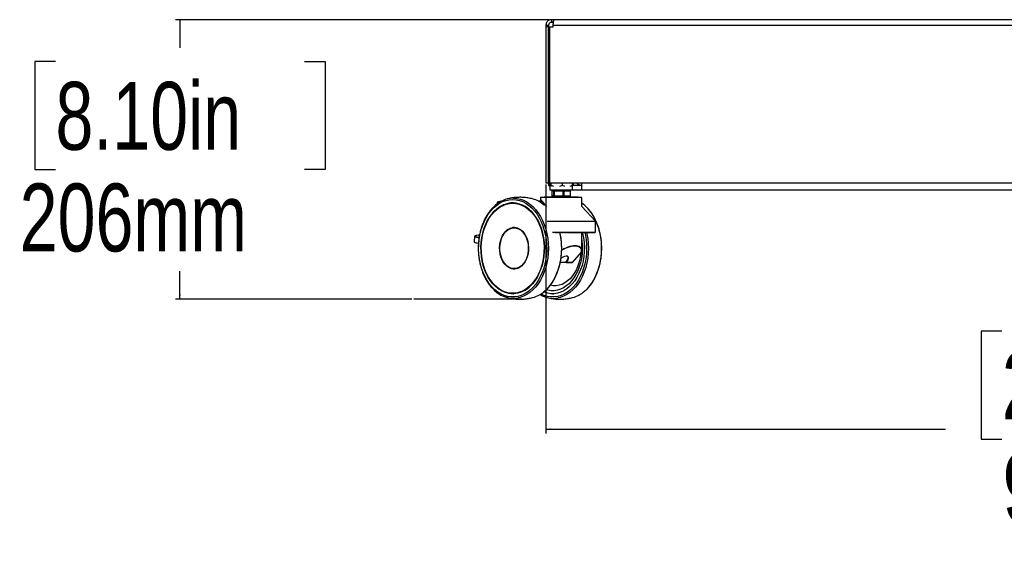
# Model space of a CAD drawing. Header units: millimetres. Extents: x 20 to 22981, y 40 to 19992.
# Tile 108 of 153: x 16003 to 17452, y 1296 to 2065. Entities that reach past the tile are written whole.
import ezdxf

# ---------------------------------------------------------------- set-up
doc = ezdxf.new("R2010")
doc.units = ezdxf.units.MM
doc.header["$LTSCALE"] = 2
doc.layers.add('COMPONENT_GEOMETRY', color=7, linetype='Continuous')
doc.styles.add('SLDTEXTSTYLE0', font='TXT', dxfattribs={"width": 0.75})
doc.dimstyles.new('SLDDIMSTYLE1', dxfattribs={"dimtxt": 100, "dimasz": 6.604, "dimexe": 0, "dimexo": 0.0625, "dimgap": 25, "dimtad": 0, "dimtih": 1, "dimtoh": 1, "dimdec": 1, "dimrnd": 1e-09, "dimzin": 12, "dimdsep": 46, "dimtxsty": 'SLDTEXTSTYLE0', "dimsah": 1, "dimcen": 0.09, "dimadec": 0, "dimazin": 3, "dimtfac": 1, "dimtdec": 1, "dimtofl": 0, "dimtmove": 0, "dimatfit": 3, "dimfxl": 1, "dimfrac": 2, "dimtolj": 1, "dimtzin": 12, "dimarcsym": 0})
doc.dimstyles.new('SLDDIMSTYLE3', dxfattribs={"dimtxt": 100, "dimasz": 6.604, "dimexe": 0, "dimexo": 0.0625, "dimgap": 25, "dimtad": 0, "dimtih": 1, "dimtoh": 1, "dimdec": 0, "dimrnd": 1e-09, "dimzin": 12, "dimdsep": 46, "dimtxsty": 'SLDTEXTSTYLE0', "dimsah": 1, "dimcen": 0.09, "dimadec": 0, "dimazin": 3, "dimtfac": 1, "dimtdec": 3, "dimtofl": 0, "dimtmove": 0, "dimatfit": 3, "dimfxl": 1, "dimfrac": 2, "dimtolj": 1, "dimtzin": 12, "dimarcsym": 0})

# ---------------------------------------------------------------- blocks, each defined once
blk = doc.blocks.new('_D_7')
at = {"layer": 'COMPONENT_GEOMETRY', "color": 7}
for p, q in [((16782.7, 2065.5), (16232.4, 2065.5)), ((16238.7, 2065.5), (16238.7, 2024.1)), ((16055.5, 2003.8), (16025, 2003.8)), ((16025, 2003.8), (16025, 1845)), ((16422, 2003.8), (16452.5, 2003.8)), ((16452.5, 2003.8), (16452.5, 1845)), ((16025, 1845), (16055.5, 1845)), ((16452.5, 1845), (16422, 1845)), ((16238.7, 1654), (16238.7, 1695.4)), ((16580.1, 1654), (16232.4, 1654))]:
    blk.add_line(p, q, dxfattribs=at)
for points in [[(16238.7, 2065.5), (16237.7, 2058.9), (16239.7, 2058.9)], [(16238.7, 1654), (16239.7, 1660.6), (16237.7, 1660.6)]]:
    blk.add_solid(points, dxfattribs=at)
at = {"layer": 'COMPONENT_GEOMETRY', "color": 7, "char_height": 100, "attachment_point": 1, "style": 'SLDTEXTSTYLE0'}
for s, insert in [('8.10in', (16055.5, 1973.9)), ('206mm', (16002.9, 1824.3))]:
    blk.add_mtext(s, dxfattribs=dict(at, insert=insert))
blk = doc.blocks.new('_D_8')
at = {"layer": 'COMPONENT_GEOMETRY', "color": 7}
for p, q in [((16777.2, 1823), (16777.2, 1456.4)), ((18593.2, 1823), (18593.2, 1456.4)), ((17448.2, 1606.8), (17417.7, 1606.8)), ((17417.7, 1606.8), (17417.7, 1448)), ((17922.2, 1606.8), (17952.7, 1606.8)), ((17952.7, 1606.8), (17952.7, 1448)), ((16777.2, 1462.8), (17365.2, 1462.8)), ((18593.2, 1462.8), (18005.2, 1462.8)), ((17417.7, 1448), (17448.2, 1448)), ((17952.7, 1448), (17922.2, 1448))]:
    blk.add_line(p, q, dxfattribs=at)
for points in [[(16777.2, 1462.8), (16783.8, 1461.7), (16783.8, 1463.8)], [(18593.2, 1462.8), (18586.6, 1463.8), (18586.6, 1461.7)]]:
    blk.add_solid(points, dxfattribs=at)
at = {"layer": 'COMPONENT_GEOMETRY', "color": 7, "char_height": 100, "attachment_point": 1, "style": 'SLDTEXTSTYLE0'}
for s, insert in [('2\'11.75"', (17448.2, 1576.9)), ('908mm', (17449.4, 1427.3))]:
    blk.add_mtext(s, dxfattribs=dict(at, insert=insert))

msp = doc.modelspace()

# ---------------------------------------------------------------- linework, layer by layer
at = {"color": 7, "linetype": 'Continuous', "lineweight": 25}
for p, q in [((16777.2, 2057.49), (16781.2, 2057.49)), ((16777.2, 2057.49), (16777.2, 2055.09)), ((16781.2, 2057.49), (16781.2, 2055.09)), ((16785.2, 2065.49), (16785.2, 2061.49)), ((16789.2, 2065.49), (16785.2, 2065.49)), ((16788.35, 2061.49), (16785.2, 2061.49)), ((16788.03, 2057.49), (18582.37, 2057.49)), ((16788.03, 2055.09), (16788.03, 2057.49)), ((18581.2, 2065.49), (16789.2, 2065.49)), ((16777.2, 2055.09), (16777.2, 1825.49)), ((16781.2, 2055.09), (16777.2, 2055.09)), ((16781.2, 1825.49), (16781.2, 2055.09)), ((16782.83, 1825.49), (16782.83, 2055.09)), ((16782.83, 2055.09), (16788.03, 2055.09)), ((16782.83, 1832.5), (16781.41, 1831.76)), ((16781.41, 1831.76), (16782.27, 1832.39)), ((16781.41, 1821.35), (16781.41, 1831.76)), ((16782.83, 1832.93), (16782.21, 1832.46)), ((16777.2, 1825.49), (16781.2, 1825.49)), ((16781.41, 1821.35), (16782.23, 1820.75)), ((16783.27, 1820.38), (16781.41, 1821.35)), ((16782.18, 1820.68), (16783.16, 1819.92)), ((16782.83, 1825.49), (18587.57, 1825.49)), ((16782.96, 1825.49), (16782.96, 1821.35)), ((16783.16, 1820.74), (16782.96, 1821.35)), ((16783.16, 1825.49), (16783.16, 1814.49)), ((16816.16, 1814.49), (16783.16, 1814.49)), ((16784.76, 1821.35), (16784.3, 1819.93)), ((16784.76, 1821.35), (16784.76, 1825.49)), ((16789, 1819.93), (16784.76, 1821.35)), ((16785.72, 1813.29), (16785.72, 1805.69)), ((16788.85, 1813.29), (16785.75, 1813.29)), ((16785.75, 1813.29), (16785.75, 1805.69)), ((16785.92, 1813.49), (16785.94, 1813.49)), ((16785.94, 1813.49), (16789.04, 1813.49)), ((16789.53, 1813.29), (16788.85, 1813.29)), ((16788.85, 1805.69), (16788.85, 1813.29)), ((16789.04, 1813.49), (16789.59, 1813.49)), ((16802.47, 1813.29), (16789.53, 1813.29)), ((16789.53, 1813.29), (16789.53, 1805.69)), ((16789.59, 1813.49), (16802.53, 1813.49)), ((16789.66, 1814.49), (16789.66, 1814.13)), ((16789.66, 1813.97), (16789.66, 1813.49)), ((16801.45, 1821.35), (16797.2, 1819.93)), ((16801.45, 1821.35), (16801.45, 1825.49)), ((16805.24, 1819.93), (16801.45, 1821.35)), ((16802.47, 1805.69), (16802.47, 1813.29)), ((16803.44, 1813.29), (16802.47, 1813.29)), ((16802.53, 1813.49), (16803.31, 1813.49)), ((16803.31, 1813.49), (16813.14, 1813.49)), ((16803.44, 1813.29), (16803.44, 1805.69)), ((16813.28, 1813.29), (16803.44, 1813.29)), ((16809.66, 1813.49), (16809.66, 1814.49)), ((16816.35, 1821.35), (16812.56, 1819.93)), ((16813.14, 1813.49), (16813.39, 1813.49)), ((16813.28, 1805.69), (16813.28, 1813.29)), ((16813.59, 1805.69), (16813.59, 1813.29)), ((16815.9, 1819.93), (16816.35, 1821.35)), ((16816.16, 1814.49), (16816.16, 1820.74)), ((16818.2, 1814.49), (16816.16, 1814.65)), ((16816.35, 1821.35), (16816.35, 1825.49)), ((16817.9, 1821.5), (16817.9, 1825.49)), ((16829.7, 1821.49), (16818.2, 1821.49)), ((16829.7, 1814.49), (16818.2, 1814.49)), ((16829.7, 1825.49), (16829.7, 1814.49)), ((18540.7, 1814.49), (16829.7, 1814.49)), ((16769.07, 1797.06), (16767.03, 1797.91)), ((16769.46, 1803.59), (16769.46, 1796.47)), ((16769.65, 1800.07), (16769.76, 1800.07)), ((16769.86, 1803.99), (16820.42, 1803.99)), ((16774.55, 1804.49), (16774.55, 1803.99)), ((16774.55, 1804.49), (16817.16, 1804.49)), ((16785.75, 1805.69), (16788.85, 1805.69)), ((16785.94, 1805.49), (16785.92, 1805.49)), ((16789.04, 1805.49), (16785.94, 1805.49)), ((16788.85, 1805.69), (16789.53, 1805.69)), ((16789.59, 1805.49), (16789.04, 1805.49)), ((16789.53, 1805.69), (16802.47, 1805.69)), ((16802.53, 1805.49), (16789.59, 1805.49)), ((16789.66, 1805.49), (16789.66, 1804.49)), ((16802.47, 1805.69), (16803.44, 1805.69)), ((16803.31, 1805.49), (16802.53, 1805.49)), ((16813.14, 1805.49), (16803.31, 1805.49)), ((16803.44, 1805.69), (16813.28, 1805.69)), ((16809.66, 1805.01), (16809.66, 1805.49)), ((16809.66, 1804.49), (16809.66, 1804.84)), ((16809.71, 1804.96), (16809.79, 1804.94)), ((16813.39, 1805.49), (16813.14, 1805.49)), ((16817.16, 1804.49), (16824.77, 1804.49)), ((16820.42, 1803.99), (16829.46, 1803.99)), ((16824.77, 1803.99), (16824.77, 1804.49)), ((16829.86, 1790.54), (16829.86, 1803.59)), ((16705.38, 1796.29), (16705.38, 1794.22)), ((16729.13, 1795.29), (16728.27, 1795.29)), ((16729.41, 1795.97), (16729.13, 1795.97)), ((16729.13, 1795.97), (16729.46, 1795.97)), ((16776.36, 1792.52), (16774.8, 1792.52)), ((16850.08, 1768.9), (16829.86, 1790.54)), ((16778.85, 1768.9), (16850.08, 1768.9)), ((16850.08, 1752.83), (16850.08, 1768.9)), ((16731.46, 1758.99), (16730.39, 1758.99)), ((16672.06, 1746.66), (16671.56, 1738.49)), ((16787.11, 1752.83), (16850.08, 1752.83)), ((16788.22, 1752.2), (16788.8, 1752.2)), ((16789.03, 1752.51), (16788.8, 1752.2)), ((16788.8, 1752.2), (16789.03, 1752.2)), ((16789.03, 1752.83), (16789.03, 1752.51)), ((16791.05, 1752.51), (16791.05, 1752.83)), ((16791.41, 1752.2), (16791.05, 1752.51)), ((16791.05, 1752.51), (16793.56, 1752.51)), ((16791.41, 1752.2), (16793.3, 1752.2)), ((16793.56, 1752.51), (16793.3, 1752.2)), ((16793.3, 1752.2), (16794.14, 1752.2)), ((16793.56, 1752.83), (16793.56, 1752.51)), ((16793.56, 1752.51), (16794.5, 1752.51)), ((16794.14, 1752.2), (16794.5, 1752.51)), ((16794.5, 1752.51), (16794.5, 1752.83)), ((16795.61, 1752.51), (16795.61, 1752.83)), ((16795.95, 1752.2), (16795.61, 1752.51)), ((16795.61, 1752.51), (16798.15, 1752.51)), ((16795.95, 1752.2), (16797.85, 1752.2)), ((16798.15, 1752.51), (16797.85, 1752.2)), ((16797.85, 1752.2), (16798.17, 1752.2)), ((16798.15, 1752.83), (16798.15, 1752.51)), ((16798.15, 1752.51), (16798.5, 1752.51)), ((16798.17, 1752.2), (16798.5, 1752.51)), ((16798.5, 1752.51), (16798.5, 1752.83)), ((16799.97, 1752.51), (16799.97, 1752.83)), ((16800.3, 1752.2), (16799.97, 1752.51)), ((16799.97, 1752.51), (16800.2, 1752.51)), ((16800.2, 1752.51), (16800.2, 1752.83)), ((16800.51, 1752.2), (16800.2, 1752.51)), ((16800.2, 1752.51), (16802.74, 1752.51)), ((16800.3, 1752.2), (16800.51, 1752.2)), ((16800.51, 1752.2), (16802.41, 1752.2)), ((16802.74, 1752.51), (16802.41, 1752.2)), ((16802.74, 1752.83), (16802.74, 1752.51)), ((16803.98, 1752.51), (16803.98, 1752.83)), ((16804.33, 1752.2), (16803.98, 1752.51)), ((16803.98, 1752.51), (16804.79, 1752.51)), ((16804.33, 1752.2), (16805.07, 1752.2)), ((16804.79, 1752.51), (16804.79, 1752.83)), ((16805.07, 1752.2), (16804.79, 1752.51)), ((16804.79, 1752.51), (16807.31, 1752.51)), ((16805.07, 1752.2), (16806.96, 1752.2)), ((16807.31, 1752.51), (16806.96, 1752.2)), ((16807.31, 1752.83), (16807.31, 1752.51)), ((16807.94, 1752.51), (16807.94, 1752.83)), ((16808.32, 1752.2), (16807.94, 1752.51)), ((16807.94, 1752.51), (16809.34, 1752.51)), ((16808.32, 1752.2), (16809.58, 1752.2)), ((16809.34, 1752.51), (16809.34, 1752.83)), ((16809.58, 1752.2), (16809.34, 1752.51)), ((16809.34, 1752.51), (16811.81, 1752.51)), ((16809.58, 1752.2), (16811.44, 1752.2)), ((16811.81, 1752.51), (16811.44, 1752.2)), ((16811.81, 1752.83), (16811.81, 1752.51)), ((16811.84, 1752.51), (16811.84, 1752.83)), ((16812.24, 1752.2), (16811.84, 1752.51)), ((16811.84, 1752.51), (16813.8, 1752.51)), ((16812.24, 1752.2), (16814, 1752.2)), ((16813.8, 1752.51), (16813.8, 1752.83)), ((16814, 1752.2), (16813.8, 1752.51)), ((16813.8, 1752.51), (16816.21, 1752.51)), ((16814, 1752.2), (16815.81, 1752.2)), ((16816.21, 1752.51), (16815.81, 1752.2)), ((16816.05, 1752.2), (16818.31, 1752.2)), ((16816.21, 1752.83), (16816.21, 1752.51)), ((16818.14, 1752.51), (16818.14, 1752.83)), ((16818.31, 1752.2), (16818.14, 1752.51)), ((16818.14, 1752.51), (16820.47, 1752.51)), ((16818.31, 1752.2), (16820.06, 1752.2)), ((16820.47, 1752.51), (16820.06, 1752.2)), ((16820.06, 1752.2), (16822.45, 1752.2)), ((16820.47, 1752.83), (16820.47, 1752.51)), ((16822.32, 1752.51), (16822.32, 1752.83)), ((16822.32, 1752.51), (16824.55, 1752.51)), ((16822.45, 1752.2), (16822.32, 1752.51)), ((16822.45, 1752.2), (16824.12, 1752.2)), ((16824.55, 1752.51), (16824.12, 1752.2)), ((16824.12, 1752.2), (16826.4, 1752.2)), ((16824.55, 1752.83), (16824.55, 1752.51)), ((16826.31, 1752.51), (16826.31, 1752.83)), ((16826.4, 1752.2), (16826.31, 1752.51)), ((16826.31, 1752.51), (16828.42, 1752.51)), ((16826.4, 1752.2), (16827.98, 1752.2)), ((16828.42, 1752.51), (16827.98, 1752.2)), ((16827.98, 1752.2), (16830.12, 1752.2)), ((16828.42, 1752.83), (16828.42, 1752.51)), ((16829.86, 1725.44), (16829.86, 1752.2)), ((16830.08, 1752.51), (16830.08, 1752.83)), ((16830.12, 1752.2), (16830.08, 1752.51)), ((16830.08, 1752.51), (16832.05, 1752.51)), ((16830.12, 1752.2), (16831.6, 1752.2)), ((16832.05, 1752.51), (16831.6, 1752.2)), ((16831.6, 1752.2), (16833.58, 1752.2)), ((16832.05, 1752.83), (16832.05, 1752.51)), ((16833.58, 1752.51), (16833.58, 1752.83)), ((16833.58, 1752.2), (16833.58, 1752.51)), ((16833.58, 1752.51), (16835.39, 1752.51)), ((16833.58, 1752.2), (16834.94, 1752.2)), ((16835.39, 1752.51), (16834.94, 1752.2)), ((16834.94, 1752.2), (16836.76, 1752.2)), ((16835.39, 1752.83), (16835.39, 1752.51)), ((16836.76, 1752.2), (16836.79, 1752.51)), ((16836.76, 1752.2), (16837.99, 1752.2)), ((16836.79, 1752.51), (16836.79, 1752.83)), ((16836.79, 1752.51), (16838.44, 1752.51)), ((16838.44, 1752.51), (16837.99, 1752.2)), ((16837.99, 1752.2), (16839.61, 1752.2)), ((16838.44, 1752.83), (16838.44, 1752.51)), ((16839.61, 1752.2), (16839.69, 1752.51)), ((16839.61, 1752.2), (16840.7, 1752.2)), ((16839.69, 1752.51), (16839.69, 1752.83)), ((16839.69, 1752.51), (16841.15, 1752.51)), ((16841.15, 1752.51), (16840.7, 1752.2)), ((16840.7, 1752.2), (16842.13, 1752.2)), ((16841.15, 1752.83), (16841.15, 1752.51)), ((16842.13, 1752.2), (16842.25, 1752.51)), ((16842.13, 1752.2), (16843.07, 1752.2)), ((16842.25, 1752.51), (16842.25, 1752.83)), ((16842.25, 1752.51), (16843.5, 1752.51)), ((16843.5, 1752.51), (16843.07, 1752.2)), ((16843.07, 1752.2), (16844.28, 1752.2)), ((16843.5, 1752.83), (16843.5, 1752.51)), ((16844.28, 1752.2), (16844.44, 1752.51)), ((16844.28, 1752.2), (16845.07, 1752.2)), ((16844.44, 1752.51), (16844.44, 1752.83)), ((16844.44, 1752.51), (16845.49, 1752.51)), ((16845.49, 1752.51), (16845.07, 1752.2)), ((16845.07, 1752.2), (16846.05, 1752.2)), ((16845.49, 1752.83), (16845.49, 1752.51)), ((16846.05, 1752.2), (16846.25, 1752.51)), ((16846.05, 1752.2), (16846.68, 1752.2)), ((16846.25, 1752.51), (16846.25, 1752.83)), ((16846.25, 1752.51), (16847.08, 1752.51)), ((16847.08, 1752.51), (16846.68, 1752.2)), ((16846.68, 1752.2), (16847.43, 1752.2)), ((16847.08, 1752.83), (16847.08, 1752.51)), ((16847.43, 1752.2), (16847.66, 1752.51)), ((16847.43, 1752.2), (16847.88, 1752.2)), ((16847.66, 1752.51), (16847.66, 1752.83)), ((16847.66, 1752.51), (16848.27, 1752.51)), ((16848.27, 1752.51), (16847.88, 1752.2)), ((16847.88, 1752.2), (16848.4, 1752.2)), ((16848.27, 1752.83), (16848.27, 1752.51)), ((16848.4, 1752.2), (16848.66, 1752.51)), ((16848.4, 1752.2), (16848.68, 1752.2)), ((16848.66, 1752.51), (16848.66, 1752.83)), ((16848.66, 1752.51), (16849.04, 1752.51)), ((16849.04, 1752.51), (16848.68, 1752.2)), ((16848.68, 1752.2), (16848.95, 1752.2)), ((16848.95, 1752.2), (16849.25, 1752.51)), ((16848.95, 1752.2), (16849.06, 1752.2)), ((16849.04, 1752.83), (16849.04, 1752.51)), ((16849.39, 1752.51), (16849.06, 1752.2)), ((16849.08, 1752.2), (16849.41, 1752.51)), ((16849.25, 1752.51), (16849.25, 1752.83)), ((16849.25, 1752.51), (16849.39, 1752.51)), ((16849.39, 1752.83), (16849.39, 1752.51)), ((16849.41, 1752.51), (16849.41, 1752.83)), ((16816.27, 1708.08), (16829.44, 1723.08)), ((16816.4, 1708.13), (16829.56, 1723.13)), ((16730.39, 1698.99), (16731.46, 1698.99)), ((16806.33, 1707.99), (16798.23, 1707.99)), ((16816.1, 1707.99), (16806.78, 1707.99)), ((16807.14, 1708.08), (16816.27, 1708.08)), ((16728.27, 1662.69), (16729.13, 1662.69)), ((16729.13, 1662.01), (16729.41, 1662.01)), ((16787.08, 1662.01), (16788.22, 1662.01))]:
    msp.add_line(p, q, dxfattribs=at)
at = {"color": 8, "linetype": 'Continuous', "lineweight": 25}
for p, q in [((16785.75, 1813.29), (16785.72, 1813.29)), ((16813.59, 1813.29), (16813.28, 1813.29)), ((16705.71, 1796.67), (16708.93, 1796.67)), ((16820.7, 1803.59), (16769.46, 1803.59)), ((16769.65, 1796.34), (16769.65, 1800.07)), ((16769.76, 1800.07), (16769.76, 1796.27)), ((16785.72, 1805.69), (16785.75, 1805.69)), ((16813.28, 1805.69), (16813.59, 1805.69)), ((16829.86, 1803.59), (16820.7, 1803.59)), ((16705.49, 1796.29), (16705.38, 1796.29)), ((16705.49, 1796.29), (16705.49, 1794.31)), ((16708.32, 1796.29), (16705.49, 1796.29)), ((16787.83, 1752.51), (16789.03, 1752.51)), ((16789.03, 1752.51), (16789.51, 1752.51)), ((16816.21, 1752.51), (16818.14, 1752.51)), ((16820.47, 1752.51), (16822.32, 1752.51)), ((16824.55, 1752.51), (16826.31, 1752.51)), ((16828.42, 1752.51), (16830.08, 1752.51)), ((16832.05, 1752.51), (16833.58, 1752.51)), ((16835.39, 1752.51), (16836.79, 1752.51)), ((16838.44, 1752.51), (16839.69, 1752.51)), ((16841.15, 1752.51), (16842.25, 1752.51)), ((16843.5, 1752.51), (16844.44, 1752.51)), ((16845.49, 1752.51), (16846.25, 1752.51)), ((16847.08, 1752.51), (16847.66, 1752.51)), ((16848.27, 1752.51), (16848.66, 1752.51)), ((16849.04, 1752.51), (16849.25, 1752.51)), ((16849.39, 1752.51), (16849.41, 1752.51))]:
    msp.add_line(p, q, dxfattribs=at)
at = {"color": 7, "linetype": 'Continuous', "lineweight": 25, "flags": 128}
for points in [[(16789.53, 1813.29), (16789.53, 1813.33), (16789.54, 1813.37), (16789.54, 1813.4), (16789.55, 1813.43), (16789.56, 1813.46), (16789.57, 1813.48), (16789.58, 1813.49), (16789.59, 1813.49)], [(16802.47, 1813.29), (16802.47, 1813.33), (16802.47, 1813.37), (16802.48, 1813.4), (16802.49, 1813.43), (16802.5, 1813.46), (16802.51, 1813.48), (16802.52, 1813.49), (16802.53, 1813.49)], [(16818.2, 1821.49), (16817.03, 1821.61), (16816.35, 1821.78)], [(16728.27, 1800.84), (16733.26, 1800.48), (16738.2, 1799.41), (16743.03, 1797.64), (16747.72, 1795.19), (16752.22, 1792.09), (16756.48, 1788.35), (16760.46, 1784.03), (16764.12, 1779.16), (16767.42, 1773.79), (16770.33, 1767.97), (16772.83, 1761.77), (16774.88, 1755.24), (16776.47, 1748.45), (16777.58, 1741.47), (16778.2, 1734.36), (16778.33, 1727.2), (16777.95, 1720.06), (16777.09, 1713), (16775.74, 1706.11), (16773.91, 1699.44), (16771.64, 1693.07), (16768.93, 1687.05), (16765.81, 1681.45), (16762.33, 1676.32), (16758.51, 1671.72), (16754.38, 1667.69), (16750, 1664.26), (16745.4, 1661.48), (16740.63, 1659.37), (16735.74, 1657.95), (16730.77, 1657.24), (16725.78, 1657.24), (16720.81, 1657.95), (16715.92, 1659.37), (16711.15, 1661.48), (16706.55, 1664.26), (16702.17, 1667.69), (16698.04, 1671.72), (16694.22, 1676.32), (16690.73, 1681.45), (16687.62, 1687.05), (16684.91, 1693.07), (16682.64, 1699.44), (16680.81, 1706.11), (16679.46, 1713), (16678.59, 1720.06), (16678.22, 1727.2), (16678.35, 1734.36), (16678.97, 1741.47), (16680.08, 1748.45), (16681.67, 1755.24), (16683.72, 1761.77), (16686.21, 1767.97), (16689.13, 1773.79), (16692.43, 1779.16), (16696.09, 1784.03), (16700.07, 1788.35), (16704.33, 1792.09), (16708.83, 1795.19), (16713.52, 1797.64), (16718.35, 1799.41), (16723.29, 1800.48), (16728.27, 1800.84)], [(16711.89, 1798.37), (16709.19, 1797.75), (16705.71, 1796.67)], [(16789.59, 1805.49), (16789.58, 1805.49), (16789.57, 1805.51), (16789.56, 1805.52), (16789.55, 1805.55), (16789.54, 1805.58), (16789.54, 1805.61), (16789.53, 1805.65), (16789.53, 1805.69)], [(16802.53, 1805.49), (16802.52, 1805.49), (16802.51, 1805.51), (16802.5, 1805.52), (16802.49, 1805.55), (16802.48, 1805.58), (16802.47, 1805.61), (16802.47, 1805.65), (16802.47, 1805.69)], [(16728.27, 1795.99), (16733.08, 1795.64), (16737.83, 1794.57), (16742.47, 1792.82), (16746.97, 1790.38), (16751.27, 1787.3), (16755.33, 1783.6), (16759.1, 1779.32), (16762.54, 1774.5), (16765.62, 1769.21), (16768.3, 1763.48), (16770.56, 1757.39), (16772.37, 1751), (16773.72, 1744.38), (16774.58, 1737.59), (16774.95, 1730.72), (16774.83, 1723.82), (16774.21, 1716.98), (16773.11, 1710.27), (16771.53, 1703.75), (16769.49, 1697.5), (16767.01, 1691.59), (16764.13, 1686.07), (16760.86, 1681.01), (16757.25, 1676.46), (16753.33, 1672.46), (16749.15, 1669.06), (16744.75, 1666.3), (16740.17, 1664.2), (16735.46, 1662.79), (16730.68, 1662.08), (16725.87, 1662.08), (16721.09, 1662.79), (16716.38, 1664.2), (16711.8, 1666.3), (16707.4, 1669.06), (16703.21, 1672.46), (16699.3, 1676.46), (16695.69, 1681.01), (16692.42, 1686.07), (16689.53, 1691.59), (16687.06, 1697.5), (16685.02, 1703.75), (16683.44, 1710.27), (16682.34, 1716.98), (16681.72, 1723.82), (16681.6, 1730.72), (16681.97, 1737.59), (16682.83, 1744.38), (16684.17, 1751), (16685.98, 1757.39), (16688.24, 1763.48), (16690.93, 1769.21), (16694.01, 1774.5), (16697.45, 1779.32), (16701.22, 1783.6), (16705.28, 1787.3), (16709.58, 1790.38), (16714.07, 1792.82), (16718.72, 1794.57), (16723.47, 1795.64), (16728.27, 1795.99)], [(16728.27, 1795.29), (16733.02, 1794.94), (16737.73, 1793.89), (16742.33, 1792.15), (16746.78, 1789.74), (16751.03, 1786.69), (16755.05, 1783.03), (16758.78, 1778.79), (16762.18, 1774.03), (16765.23, 1768.79), (16767.89, 1763.12), (16770.12, 1757.1), (16771.91, 1750.77), (16773.24, 1744.22), (16774.1, 1737.5), (16774.46, 1730.7), (16774.34, 1723.87), (16773.73, 1717.1), (16772.64, 1710.46), (16771.07, 1704.01), (16769.06, 1697.83), (16766.61, 1691.98), (16763.75, 1686.52), (16760.52, 1681.51), (16756.95, 1677), (16753.07, 1673.05), (16748.93, 1669.69), (16744.57, 1666.95), (16740.04, 1664.88), (16735.38, 1663.48), (16730.65, 1662.78), (16725.9, 1662.78), (16721.16, 1663.48), (16716.51, 1664.88), (16711.98, 1666.95), (16707.62, 1669.69), (16703.48, 1673.05), (16699.6, 1677), (16696.03, 1681.51), (16692.79, 1686.52), (16689.94, 1691.98), (16687.49, 1697.83), (16685.47, 1704.01), (16683.91, 1710.46), (16682.82, 1717.1), (16682.21, 1723.87), (16682.08, 1730.7), (16682.45, 1737.5), (16683.3, 1744.22), (16684.63, 1750.77), (16686.43, 1757.1), (16688.66, 1763.12), (16691.32, 1768.79), (16694.37, 1774.03), (16697.77, 1778.79), (16701.5, 1783.03), (16705.52, 1786.69), (16709.77, 1789.74), (16714.22, 1792.15), (16718.82, 1793.89), (16723.52, 1794.94), (16728.27, 1795.29)], [(16730.39, 1759.6), (16733.64, 1759.25), (16736.82, 1758.18), (16739.85, 1756.43), (16742.66, 1754.03), (16745.18, 1751.05), (16747.35, 1747.55), (16749.13, 1743.62), (16750.47, 1739.34), (16751.33, 1734.82), (16751.71, 1730.16), (16751.58, 1725.48), (16750.96, 1720.88), (16749.86, 1716.47), (16748.29, 1712.35), (16746.31, 1708.62), (16743.96, 1705.37), (16741.29, 1702.68), (16738.36, 1700.6), (16735.25, 1699.18), (16732.02, 1698.47), (16728.75, 1698.47), (16725.53, 1699.18), (16722.41, 1700.6), (16719.49, 1702.68), (16716.81, 1705.37), (16714.46, 1708.62), (16712.48, 1712.35), (16710.92, 1716.47), (16709.82, 1720.88), (16709.19, 1725.48), (16709.07, 1730.16), (16709.44, 1734.82), (16710.31, 1739.34), (16711.64, 1743.62), (16713.42, 1747.55), (16715.59, 1751.05), (16718.11, 1754.03), (16720.92, 1756.43), (16723.95, 1758.18), (16727.13, 1759.25), (16730.39, 1759.6)], [(16730.39, 1758.99), (16733.58, 1758.64), (16736.7, 1757.59), (16739.66, 1755.88), (16742.42, 1753.53), (16744.89, 1750.61), (16747.01, 1747.18), (16748.75, 1743.32), (16750.06, 1739.13), (16750.91, 1734.7), (16751.28, 1730.14), (16751.16, 1725.55), (16750.55, 1721.04), (16749.47, 1716.72), (16747.94, 1712.68), (16746, 1709.03), (16743.69, 1705.85), (16741.07, 1703.2), (16738.2, 1701.17), (16735.15, 1699.78), (16731.99, 1699.08), (16728.79, 1699.08), (16725.62, 1699.78), (16722.57, 1701.17), (16719.7, 1703.2), (16717.09, 1705.85), (16714.78, 1709.03), (16712.84, 1712.68), (16711.31, 1716.72), (16710.23, 1721.04), (16709.62, 1725.55), (16709.5, 1730.14), (16709.86, 1734.7), (16710.71, 1739.13), (16712.02, 1743.32), (16713.76, 1747.18), (16715.89, 1750.61), (16718.36, 1753.53), (16721.11, 1755.88), (16724.08, 1757.59), (16727.2, 1758.64), (16730.39, 1758.99)], [(16679.32, 1748.14), (16678.12, 1748.08), (16675.69, 1747.9), (16673.93, 1747.66), (16672.86, 1747.37), (16672.49, 1747.03), (16672.82, 1746.65), (16673.87, 1746.23), (16675.6, 1745.78), (16677.99, 1745.3), (16678.81, 1745.16)], [(16830.84, 1752.38), (16831.18, 1751), (16832.53, 1744.38), (16833.39, 1737.59), (16833.76, 1730.72), (16833.64, 1723.82), (16833.02, 1716.98), (16831.91, 1710.27), (16830.33, 1703.75), (16828.3, 1697.5), (16825.82, 1691.59), (16822.94, 1686.07), (16819.67, 1681.01), (16816.06, 1676.46), (16812.14, 1672.46), (16807.96, 1669.06), (16803.55, 1666.3), (16798.97, 1664.2), (16794.27, 1662.79), (16789.49, 1662.08), (16784.68, 1662.08), (16779.9, 1662.79), (16775.19, 1664.2), (16773.9, 1664.72)], [(16830.87, 1752.2), (16831.17, 1751), (16832.51, 1744.38), (16833.37, 1737.59), (16833.74, 1730.72), (16833.62, 1723.82), (16833, 1716.98), (16831.9, 1710.27), (16830.32, 1703.76), (16828.28, 1697.51), (16825.81, 1691.6), (16822.93, 1686.08), (16819.66, 1681.02), (16816.05, 1676.47), (16812.13, 1672.48), (16807.95, 1669.08), (16803.55, 1666.32), (16798.97, 1664.22), (16794.27, 1662.81), (16789.48, 1662.1), (16784.68, 1662.1), (16779.9, 1662.81), (16775.19, 1664.22), (16773.92, 1664.73)], [(16829.86, 1741.29), (16829.95, 1740.59), (16830.57, 1733.99), (16830.69, 1727.32), (16830.32, 1720.68), (16829.46, 1714.13), (16828.12, 1707.76), (16826.31, 1701.62), (16824.06, 1695.79), (16821.4, 1690.33), (16818.34, 1685.32), (16814.93, 1680.8), (16811.2, 1676.83), (16807.2, 1673.44), (16802.97, 1670.69), (16798.56, 1668.6), (16794.02, 1667.19), (16789.4, 1666.48), (16784.76, 1666.48), (16780.14, 1667.19), (16777.5, 1667.92)], [(16828.48, 1721.9), (16828.4, 1721.11), (16827.53, 1714.92), (16826.17, 1708.91), (16824.34, 1703.16), (16822.06, 1697.75), (16819.37, 1692.74), (16816.3, 1688.21), (16812.9, 1684.21), (16809.19, 1680.8), (16805.24, 1678.01), (16801.09, 1675.88), (16796.8, 1674.45), (16792.42, 1673.73), (16788.02, 1673.73), (16783.64, 1674.45), (16783.61, 1674.46)], [(16829.66, 1723.33), (16829.66, 1723.35), (16829.66, 1723.4)]]:
    msp.add_lwpolyline(points, dxfattribs=at)
at = {"color": 8, "linetype": 'Continuous', "lineweight": 25, "flags": 128}
for points in [[(16705.71, 1796.67), (16705.65, 1796.67), (16705.64, 1796.66)], [(16729.46, 1802.81), (16734.5, 1802.45), (16739.49, 1801.39), (16744.39, 1799.63), (16749.14, 1797.19), (16753.7, 1794.09), (16758.03, 1790.37), (16762.09, 1786.05), (16765.83, 1781.19), (16769.22, 1775.82), (16772.23, 1770), (16774.82, 1763.79), (16776.98, 1757.24), (16778.68, 1750.42), (16779.91, 1743.39), (16780.65, 1736.23), (16780.9, 1728.99), (16780.65, 1721.76), (16779.91, 1714.59), (16778.68, 1707.56), (16776.98, 1700.74), (16774.82, 1694.2), (16772.23, 1687.98), (16769.22, 1682.16), (16765.83, 1676.8), (16762.09, 1671.93), (16758.03, 1667.62), (16753.7, 1663.89), (16749.14, 1660.8), (16744.39, 1658.36), (16739.49, 1656.6), (16736.41, 1655.85)], [(16838.41, 1787.91), (16840.05, 1786.05), (16843.79, 1781.19), (16847.18, 1775.82), (16850.19, 1770), (16852.78, 1763.79), (16854.94, 1757.24), (16856.64, 1750.42), (16857.87, 1743.39), (16858.61, 1736.23), (16858.86, 1728.99), (16858.61, 1721.76), (16857.87, 1714.59), (16856.64, 1707.56), (16854.94, 1700.74), (16852.78, 1694.2), (16850.19, 1687.98), (16847.18, 1682.16), (16843.79, 1676.8), (16840.05, 1671.93), (16836.7, 1668.31)], [(16834.47, 1752.2), (16835.28, 1748.45), (16836.39, 1741.47), (16837.01, 1734.36), (16837.14, 1727.2), (16836.76, 1720.06), (16835.9, 1713), (16834.54, 1706.11), (16832.72, 1699.44), (16830.44, 1693.07), (16827.73, 1687.05), (16824.62, 1681.45), (16821.14, 1676.32), (16817.31, 1671.72), (16813.19, 1667.69), (16808.81, 1664.26), (16804.21, 1661.48), (16799.44, 1659.37), (16794.54, 1657.95), (16789.58, 1657.24), (16784.59, 1657.24), (16779.62, 1657.95), (16774.73, 1659.37), (16769.96, 1661.48), (16769.65, 1661.64)], [(16797.44, 1752.2), (16797.83, 1750.42), (16799.06, 1743.39), (16799.8, 1736.23), (16800.05, 1728.99), (16799.8, 1721.76), (16799.06, 1714.59), (16797.83, 1707.56), (16796.13, 1700.74), (16793.97, 1694.2), (16791.38, 1687.98), (16788.37, 1682.16), (16784.98, 1676.8), (16781.24, 1671.93), (16777.9, 1668.31)], [(16837.1, 1752.2), (16837.49, 1750.42), (16838.72, 1743.39), (16839.46, 1736.23), (16839.7, 1728.99), (16839.46, 1721.76), (16838.72, 1714.59), (16837.49, 1707.56), (16835.79, 1700.74), (16833.63, 1694.2), (16831.04, 1687.98), (16828.03, 1682.16), (16824.64, 1676.8), (16820.9, 1671.93), (16816.84, 1667.62), (16812.51, 1663.89), (16807.95, 1660.8), (16803.2, 1658.36), (16798.3, 1656.6), (16795.22, 1655.85)]]:
    msp.add_lwpolyline(points, dxfattribs=at)
at = {"color": 7, "linetype": 'Continuous', "lineweight": 25}
for centre, radius, start, end in [((16785.92, 1813.29), 0.2, 90, 180), ((16785.94, 1813.29), 0.197, 90.78591, 180.76492), ((16789.04, 1813.29), 0.197, 90.78591, 180.76492), ((16803.27, 1813.32), 0.178, 351.42365, 77.43431), ((16813.1, 1813.32), 0.178, 351.42365, 77.43431), ((16813.39, 1813.29), 0.2, 0, 90), ((16830.2, 1831.49), 10, 216.8699, 267.13402), ((16730.61, 1760.92), 41.9, 91.58279, 137.61209), ((16705.78, 1796.29), 0.4, 109.53988, 180), ((16705.89, 1796.32), 0.398, 116.98138, 184.7396), ((16746.39, 1759.85), 43.3, 48.98688, 75.03036), ((16769.86, 1803.59), 0.4, 90, 180), ((16770.2, 1800.5), 0.366, 207.57687, 255.56438), ((16785.92, 1805.69), 0.2, 180, 270), ((16785.94, 1805.69), 0.197, 179.23508, 269.21409), ((16789.04, 1805.69), 0.197, 179.23508, 269.21409), ((16803.27, 1805.66), 0.178, 282.56569, 8.57635), ((16813.1, 1805.66), 0.178, 282.56569, 8.57635), ((16813.39, 1805.69), 0.2, 270, 0), ((16829.46, 1803.59), 0.4, 0, 90), ((16730.19, 1758.06), 37.93, 91.6044, 136.00146), ((16728.06, 1757.71), 37.59, 43.66752, 88.37899), ((16799.85, 1752.6), 52.28, 42.47935, 54.9699), ((16731.68, 1743.35), 16.27, 92.65766, 124.46771), ((16731.3, 1743.3), 15.69, 59.04221, 89.43479), ((16678.75, 1757.38), 12.64, 238.05421, 269.23876), ((16678.09, 1748.91), 12.3, 237.94301, 268.85174), ((16829.26, 1723.4), 0.4, 318.73591, 349.72642), ((16731.69, 1714.67), 16.3, 235.56637, 267.30828), ((16731.29, 1714.72), 15.73, 270.59861, 300.92446), ((16816.1, 1708.39), 0.4, 270, 318.73591), ((16816.09, 1708.22), 0.233, 272.01377, 321.16422), ((16729.96, 1696.38), 41.04, 219.82645, 279.04462), ((16730.37, 1700.37), 38.37, 224.28984, 268.64717), ((16728.27, 1699.82), 37.13, 271.32828, 316.62524), ((16745.73, 1699.57), 44.85, 285.33386, 315.82061), ((16804.54, 1699.57), 44.85, 285.33386, 315.82061), ((16788.37, 1693.23), 38, 238.35843, 280.38485)]:
    msp.add_arc(centre, radius, start, end, dxfattribs=at)
at = {"color": 8, "linetype": 'Continuous', "lineweight": 25}
for centre, radius, start, end in [((16770.2, 1800.49), 0.359, 176.98311, 207.15939), ((16829.34, 1723.39), 0.322, 287.10848, 348.26171), ((16829.45, 1723.25), 0.163, 266.4879, 315.93918), ((16816.28, 1708.24), 0.163, 266.4879, 315.93918)]:
    msp.add_arc(centre, radius, start, end, dxfattribs=at)
at = {"color": 7, "linetype": 'Continuous', "lineweight": 25}
for centre, major_axis, ratio, start_param, end_param in [((16799.83, 1708.63), (28.59, 20.61), 0.4071886, 5.8834829, 7.5512517), ((16799.66, 1708.95), (29.03, 20.54), 0.4054297, 5.8896203, 7.5478928), ((16799.83, 1708.63), (10.46, 7.54), 0.4071886, 5.5930442, 7.61165), ((16799.66, 1708.95), (10.02, 7.61), 0.4116659, 5.0985753, 6.3906566)]:
    msp.add_ellipse(centre, major_axis=major_axis, ratio=ratio, start_param=start_param, end_param=end_param, dxfattribs=at)
at = {"color": 8, "linetype": 'Continuous', "lineweight": 25}
msp.add_ellipse((16799.83, 1708.63), major_axis=(10.46, 7.54), ratio=0.4071886, start_param=5.1625466, end_param=5.5930442, dxfattribs=at)
at = {"color": 7, "linetype": 'Continuous', "lineweight": 25}
for points, knots in [([(16785.2, 2065.49), (16784.18, 2065.38), (16782.62, 2065.21), (16780.77, 2064.21), (16779.5, 2063.19), (16778.48, 2061.92), (16777.48, 2060.07), (16777.31, 2058.51), (16777.2, 2057.49)], [0, 0, 0, 0, 0.2411651, 0.3695163, 0.5, 0.6304837, 0.7588349, 1, 1, 1, 1]), ([(16785.2, 2061.49), (16784.95, 2061.48), (16784.44, 2061.45), (16783.43, 2061.14), (16782.29, 2060.4), (16781.55, 2059.26), (16781.24, 2058.25), (16781.21, 2057.74), (16781.2, 2057.49)], [0, 0, 0, 0, 0.1166597, 0.2403658, 0.5, 0.7596342, 0.8833403, 1, 1, 1, 1]), ([(16788.03, 2057.49), (16788.07, 2058.51), (16788.14, 2060.07), (16788.4, 2061.92), (16788.61, 2063.19), (16788.83, 2064.21), (16789.09, 2065.21), (16789.16, 2065.38), (16789.2, 2065.49)], [0, 0, 0, 0, 0.2411651, 0.3695163, 0.5, 0.6304837, 0.7588349, 1, 1, 1, 1]), ([(16789.6, 1814), (16789.59, 1814), (16789.58, 1814), (16789.63, 1813.99), (16789.66, 1813.99)], [0, 0, 0, 0, 0.4154149, 1, 1, 1, 1]), ([(16794.84, 1814.49), (16794, 1814.45), (16792.31, 1814.37), (16790.59, 1814.25), (16789.65, 1814.15), (16789.65, 1814.09), (16789.65, 1814.07)], [0, 0, 0, 0, 0.2906979, 0.5869318, 0.8835507, 1, 1, 1, 1]), ([(16791.22, 1814.36), (16790.62, 1814.3), (16789.83, 1814.23), (16789.75, 1814.17), (16789.73, 1814.15)], [0, 0, 0, 0, 0.7582837, 1, 1, 1, 1]), ([(16789.85, 1813.97), (16789.8, 1813.99), (16789.65, 1814.07), (16790.58, 1814.15), (16791.22, 1814.2)], [0, 0, 0, 0, 0.3067919, 1, 1, 1, 1]), ([(16793.41, 1814.49), (16793.07, 1814.47), (16792.21, 1814.43), (16791.59, 1814.39), (16791.22, 1814.36)], [0, 0, 0, 0, 0.3938142, 1, 1, 1, 1]), ([(16791.22, 1814.2), (16791.6, 1814.23), (16792.39, 1814.28), (16794.15, 1814.38), (16795.72, 1814.45), (16796.64, 1814.49)], [0, 0, 0, 0, 0.281696, 0.58323374, 1, 1, 1, 1]), ([(16739.03, 1803.99), (16736.72, 1803.93), (16732.13, 1803.8), (16725.9, 1802.96), (16722.07, 1802.01), (16720.44, 1801.6)], [0, 0, 0, 0, 0.3690353, 0.7331308, 1, 1, 1, 1]), ([(16757.57, 1801.59), (16756.43, 1801.9), (16753.03, 1802.81), (16747.36, 1803.61), (16742.3, 1803.97), (16739.58, 1803.99), (16739.03, 1803.99)], [0, 0, 0, 0, 0.1887693, 0.5640522, 0.9126413, 1, 1, 1, 1]), ([(16769.46, 1798.15), (16769, 1798.12), (16767.91, 1798.04), (16766.38, 1798.23), (16765.44, 1798.47), (16765.28, 1798.53), (16765.27, 1798.53)], [0, 0, 0, 0, 0.2839146, 0.6784697, 0.9847516, 1, 1, 1, 1]), ([(16769.07, 1797.06), (16769.13, 1797.07), (16769.22, 1797.08), (16769.4, 1797.07), (16769.46, 1797.07)], [0, 0, 0, 0, 0.6798855, 1, 1, 1, 1]), ([(16769.44, 1797.12), (16769.43, 1797.1), (16769.38, 1797.06), (16769.25, 1797.03), (16769.13, 1797.03), (16769.08, 1797.06), (16769.08, 1797.06)], [0, 0, 0, 0, 0.172452, 0.5595915, 0.9846237, 1, 1, 1, 1]), ([(16769.65, 1800.07), (16769.65, 1800.13), (16769.66, 1800.24), (16769.67, 1800.38), (16769.68, 1800.5), (16769.71, 1800.6), (16769.77, 1800.64), (16769.81, 1800.56), (16769.84, 1800.51)], [0, 0, 0, 0, 0.0989568, 0.1985538, 0.2922741, 0.4357995, 0.6656866, 1, 1, 1, 1]), ([(16769.84, 1800.51), (16770.51, 1799.52), (16771.59, 1797.9), (16774.63, 1794.69), (16776.84, 1792.42), (16778.35, 1790.88), (16778.74, 1790.49)], [0, 0, 0, 0, 0.4062727, 0.6591342, 0.9121969, 1, 1, 1, 1]), ([(16769.87, 1800.34), (16769.87, 1800.34), (16769.87, 1800.35), (16769.88, 1800.34), (16769.88, 1800.33)], [0, 0, 0, 0, 0.2697364, 1, 1, 1, 1]), ([(16778.09, 1790.95), (16777.97, 1791.08), (16776.77, 1792.32), (16774.85, 1794.32), (16772.32, 1797), (16771.49, 1798.24), (16771.08, 1798.84)], [0, 0, 0, 0, 0.0375815, 0.3584794, 0.6874057, 1, 1, 1, 1]), ([(16809.66, 1804.9), (16809.61, 1804.88), (16809.49, 1804.81), (16808.27, 1804.7), (16806.54, 1804.59), (16805.07, 1804.52), (16804.49, 1804.49)], [0, 0, 0, 0, 0.2044976, 0.5045669, 0.8049229, 1, 1, 1, 1]), ([(16805.89, 1804.49), (16806.6, 1804.53), (16808.34, 1804.62), (16809.02, 1804.71), (16809.42, 1804.77)], [0, 0, 0, 0, 0.4096072, 1, 1, 1, 1]), ([(16699.29, 1788.91), (16698.26, 1787.83), (16695.92, 1785.39), (16692.63, 1781.02), (16689.39, 1775.94), (16686.5, 1770.45), (16683.99, 1764.6), (16681.87, 1758.45), (16680.16, 1752.05), (16678.87, 1745.45), (16678.02, 1738.72), (16677.61, 1731.9), (16677.64, 1725.05), (16678.12, 1718.24), (16679.04, 1711.52), (16680.39, 1704.95), (16682.16, 1698.58), (16684.35, 1692.47), (16686.92, 1686.67), (16689.87, 1681.22), (16693.17, 1676.22), (16695.93, 1672.58), (16697.66, 1670.8), (16698.09, 1670.37)], [0, 0, 0, 0, 0.0396546, 0.0892513, 0.1388993, 0.188577, 0.2382685, 0.2879616, 0.3376511, 0.3873355, 0.4370154, 0.4866927, 0.5363702, 0.586051, 0.6357376, 0.6854332, 0.7351405, 0.7848615, 0.8345965, 0.8843435, 0.934096, 0.9838406, 1, 1, 1, 1]), ([(16837.09, 1668.53), (16837.15, 1668.59), (16838.57, 1669.88), (16841.11, 1672.87), (16844.65, 1677.52), (16847.84, 1682.67), (16850.68, 1688.2), (16853.15, 1694.09), (16855.23, 1700.27), (16856.89, 1706.7), (16858.12, 1713.31), (16858.93, 1720.06), (16859.28, 1726.89), (16859.2, 1733.74), (16858.67, 1740.54), (16857.7, 1747.25), (16856.29, 1753.8), (16854.47, 1760.14), (16852.24, 1766.22), (16849.62, 1771.97), (16846.64, 1777.38), (16843.29, 1782.32), (16840.65, 1785.76), (16839.05, 1787.37), (16838.77, 1787.65)], [0, 0, 0, 0, 0.0023165, 0.0515162, 0.1007897, 0.1501114, 0.1994605, 0.2488217, 0.2981835, 0.3475414, 0.3968942, 0.4462426, 0.4955888, 0.5449355, 0.5942858, 0.6436423, 0.6930079, 0.7423856, 0.7917769, 0.8411821, 0.8905988, 0.9400196, 0.9894308, 1, 1, 1, 1]), ([(16778.28, 1668.53), (16778.34, 1668.59), (16779.76, 1669.88), (16782.31, 1672.87), (16785.84, 1677.52), (16789.03, 1682.67), (16791.88, 1688.2), (16794.34, 1694.09), (16796.42, 1700.27), (16798.08, 1706.7), (16799.32, 1713.31), (16800.12, 1720.06), (16800.48, 1726.89), (16800.39, 1733.74), (16799.85, 1740.54), (16799.01, 1746.65), (16798.16, 1750.4), (16797.8, 1751.97)], [0, 0, 0, 0, 0.0034091, 0.0758128, 0.1483252, 0.2209084, 0.2935319, 0.3661734, 0.4388156, 0.5114521, 0.5840812, 0.6567038, 0.7293231, 0.8019432, 0.8745686, 0.9472029, 1, 1, 1, 1]), ([(16806.78, 1707.99), (16806.72, 1707.99), (16806.55, 1707.99), (16806.41, 1707.99), (16806.33, 1707.99)], [0, 0, 0, 0, 0.4067145, 1, 1, 1, 1]), ([(16806.78, 1707.99), (16806.85, 1708), (16806.97, 1708.01), (16807.09, 1708.05), (16807.14, 1708.08), (16807.14, 1708.08)], [0, 0, 0, 0, 0.5387335, 0.9849244, 1, 1, 1, 1]), ([(16720.51, 1656.39), (16721.73, 1656.06), (16725.22, 1655.14), (16731.1, 1654.32), (16738.07, 1653.88), (16744.98, 1654.13), (16751.52, 1654.91), (16755.68, 1655.89), (16757.61, 1656.35)], [0, 0, 0, 0, 0.100836, 0.2884009, 0.4742876, 0.6585345, 0.8411905, 1, 1, 1, 1]), ([(16779.32, 1656.39), (16780.54, 1656.06), (16784.02, 1655.14), (16789.91, 1654.32), (16796.88, 1653.88), (16803.79, 1654.13), (16810.33, 1654.91), (16814.49, 1655.89), (16816.42, 1656.35)], [0, 0, 0, 0, 0.100836, 0.2884009, 0.4742876, 0.6585345, 0.8411905, 1, 1, 1, 1])]:
    msp.add_open_spline(points, degree=3, knots=knots, dxfattribs=at)
at = {"color": 8, "linetype": 'Continuous', "lineweight": 25}
for points, knots in [([(16769.19, 1796.56), (16769.19, 1796.58), (16769.16, 1796.76), (16769.11, 1796.95), (16769.08, 1797.03), (16769.07, 1797.06)], [0, 0, 0, 0, 0.0872791, 0.5687843, 1, 1, 1, 1]), ([(16769.76, 1800.07), (16769.76, 1800.09), (16769.76, 1800.12), (16769.75, 1800.17), (16769.75, 1800.2), (16769.76, 1800.24), (16769.79, 1800.29), (16769.85, 1800.31), (16769.89, 1800.29), (16769.92, 1800.28)], [0, 0, 0, 0, 0.0892398, 0.1380283, 0.2120527, 0.2681043, 0.4052107, 0.6553279, 1, 1, 1, 1])]:
    msp.add_open_spline(points, degree=3, knots=knots, dxfattribs=at)
at = {"layer": 'COMPONENT_GEOMETRY', "color": 7}
msp.add_line((16741.05, 1654.02), (16582.65, 1654.02), dxfattribs=at)

# ---------------------------------------------------------------- dimensions: what is measured, and where the dimension line sits
dim = msp.add_linear_dim(base=(16238.72, 1654.02), p1=(16785.2, 2065.49), p2=(16582.65, 1654.02), angle=90, dimstyle='SLDDIMSTYLE3', dxfattribs=at)
dim.commit()
dim.dimension.update_dxf_attribs({"geometry": '_D_7', "text_midpoint": (16238.72, 1859.75), "dimtype": 160})
dim = msp.add_linear_dim(base=(18593.2, 1462.76), p1=(16777.2, 1825.49), p2=(18593.2, 1825.49), dimstyle='SLDDIMSTYLE1', dxfattribs=at)
dim.commit()
dim.dimension.update_dxf_attribs({"geometry": '_D_8', "text_midpoint": (17685.2, 1462.76), "dimtype": 160})

doc.saveas('drawing.dxf')
